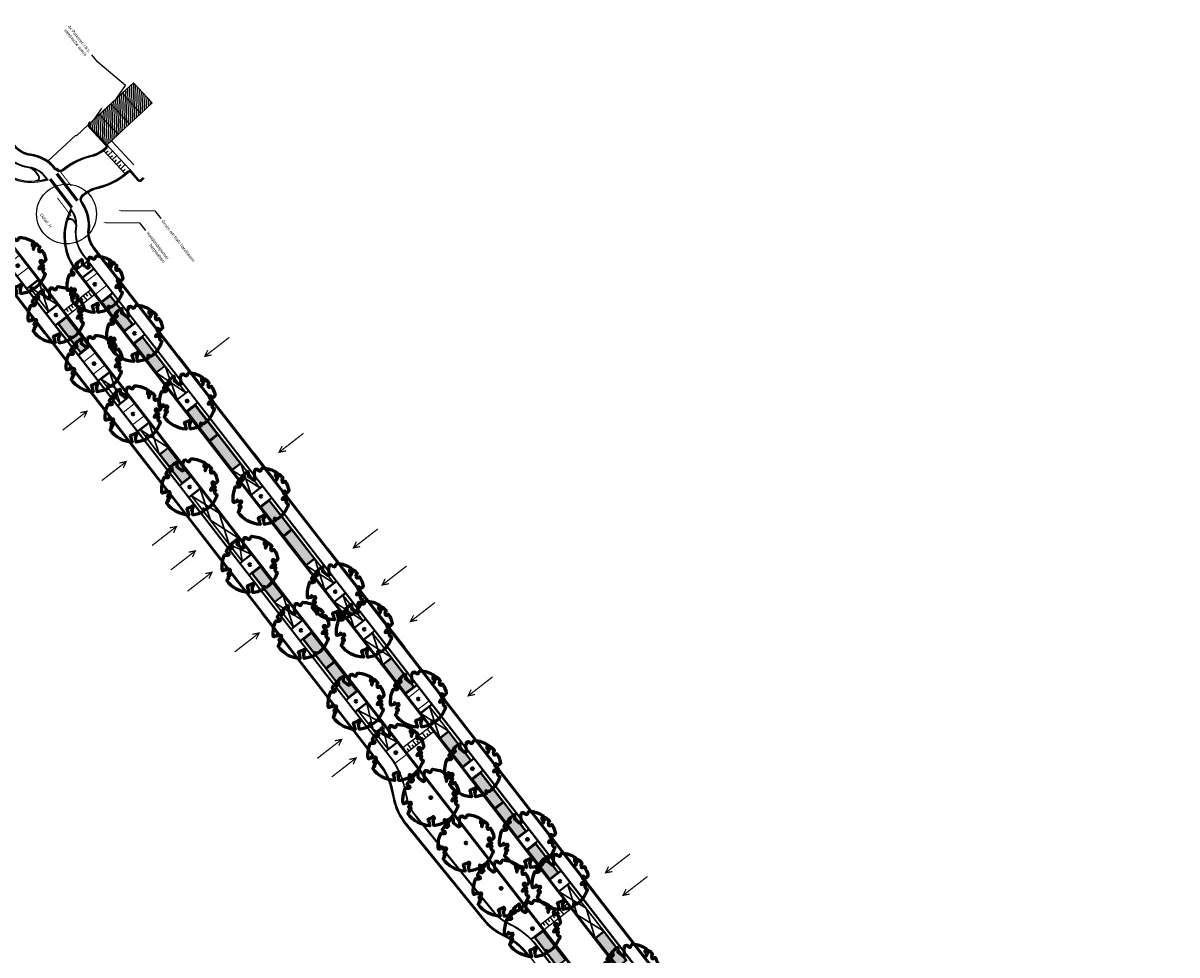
# Model space of a CAD drawing. Header units: metres. Extents: x 197051 to 198490, y 354564 to 355604.
# Tile 4 of 12: x 197485 to 197672, y 354939 to 355089. Entities that reach past the tile are written whole.
import ezdxf
from ezdxf import colors
from ezdxf.entities.mleader import LeaderData, LeaderLine
from ezdxf.math import Vec2, Vec3

# ---------------------------------------------------------------- set-up
doc = ezdxf.new("R2010")
doc.units = ezdxf.units.M
doc.linetypes.add('5050strp', pattern=[1, 0.5, -0.5])
for name, color, linetype, lineweight in [('mk-nw-5050 blok', 7, '5050strp', 35), ('N-WE-GR-BOOM-S', 86, 'Continuous', 40), ('N-WE-IE-PARKEERVAK_LANGSPARKEREN-G', 7, 'Continuous', 25), ('N-WE-VW-MARKERING_DWARS_DRIEHOEK_5050-G', 7, 'VW-HAAIETAND50-L-N', 35), ('nieuwe boomspiegels', 86, 'Continuous', 20), ('Ontwerp', 7, 'Continuous', 20), ('Parkeervak', 7, 'Continuous', 20), ('Parkeervak_arcering', 7, 'Continuous', 20), ('X-XX-AL-AANKLEDING-T25', 7, 'Continuous', 25)]:
    doc.layers.add(name, color=color, linetype=linetype, lineweight=lineweight)
for name, color, linetype in [('N-WE-AL-DETAIL-G', 7, 'Continuous'), ('N-WE-VH-DREMPEL-G', 7, 'Continuous'), ('N-XX-VH-KANTOPSLUITING_GELEIDEBAND_50_200_250-G', 210, 'Continuous'), ('N-XX-VH-KANTOPSLUITING_INRITVERLOOPBAND_50_200_250-G', 10, 'Continuous'), ('N-XX-VH-KANTOPSLUITING_OPSLUITBAND_100_200-G', 170, 'Continuous'), ('N-XX-VH-KANTOPSLUITING_VOORKANTBAND-G', 7, 'Continuous')]:
    doc.layers.add(name, color=color, linetype=linetype)
doc.layers.add('uitritten', color=34, linetype='Continuous', lineweight=30, plot=False)
doc.styles.add('NLCS-ISO-M500-T25', font='NLCS-ISO.ttf', dxfattribs={"height": 1})
doc.styles.add('NLCS_ISO', font='arial.ttf')
doc.linetypes.add('VW-HAAIETAND50-L-N', pattern='A,0,-0.5,[150,NLCS.SHX,S=1,R=0,X=-0.625,Y=0],-0.5', length=1)

# ---------------------------------------------------------------- blocks, each defined once
blk = doc.blocks.new('*U466')
at = {"layer": 'N-WE-GR-BOOM-S', "lineweight": 60}
blk.add_lwpolyline([(0.43, 4.71), (0.44, 4.72), (0.45, 4.73), (0.46, 4.74), (0.47, 4.75), (0.47, 4.75), (0.48, 4.76), (0.49, 4.77), (0.49, 4.78), (0.5, 4.79), (0.51, 4.8), (0.51, 4.82), (0.52, 4.84), (0.52, 4.86), (0.51, 4.88), (0.51, 4.92), (0.48, 5.03, -0.52938), (0.53, 5.1, -0.087139), (2.22, 4.62, -0.372341), (2.28, 4.47), (2.35, 4.12), (2.18, 3.95), (1.99, 3.99), (1.77, 3.82), (1.85, 3.6), (2.09, 3.53), (2.71, 3.67), (2.86, 3.59), (2.85, 3.45), (2.71, 3.36), (2.58, 2.94), (2.74, 2.67), (3.17, 3.35, -0.504641), (3.41, 3.14, 0.331948), (3.54, 2.92, 0.282008), (3.99, 3), (3.96, 2.99, -0.512156), (4.16, 2.98, -0.16076), (5.09, -0.06), (4.98, -0.17), (4.98, -0.29), (4.86, -0.31), (4.88, -0.44), (4.7, -0.38), (4.64, -0.52), (4.86, -0.67), (4.93, -0.72), (5.05, -0.6, -0.106371), (4.34, -2.61), (3.71, -2.2), (3.59, -2.28), (3.51, -1.94), (3.29, -1.67), (3.02, -1.68), (3.03, -1.99), (2.83, -2.68), (2.86, -2.81), (3.01, -2.83), (3.93, -3.18, -0.236298), (-0.23, -5.01, 0.159625), (-0.35, -4.77, 0.350802), (-0.31, -4.53, -0.504641), (-0.6, -4.39), (-0.53, -4.17), (-0.65, -3.96), (-0.8, -3.98), (-0.82, -4.14), (-0.94, -4.21), (-1.08, -4.11), (-1.2, -3.47), (-1.29, -3.38), (-1.52, -3.39), (-1.59, -3.66), (-1.68, -3.69), (-1.77, -3.92), (-2, -3.8, 0.733583), (-1.92, -3.97, -0.861625), (-1.87, -4.13, 0.279978), (-2.04, -4.39), (-2.04, -4.4, -0.827056), (-2.21, -4.58, -0.116774), (-4.15, -2.56), (-4.11, -2.55), (-4.08, -2.54), (-4.06, -2.53), (-4.04, -2.52), (-4.02, -2.51), (-4.01, -2.5), (-4, -2.49), (-3.77, -2.18), (-3.76, -2.17), (-3.76, -2.16), (-3.75, -2.15), (-3.75, -2.14), (-3.75, -2.13), (-3.74, -2.12), (-3.74, -2.11), (-3.74, -2.1), (-3.73, -2.09), (-3.72, -2.07), (-3.71, -2.06), (-3.71, -2.04), (-3.7, -2.02), (-3.69, -2.01), (-3.68, -1.99), (-3.68, -1.97), (-3.67, -1.96), (-3.67, -1.94), (-3.67, -1.93), (-3.67, -1.92), (-3.67, -1.9), (-3.67, -1.89), (-3.67, -1.88), (-3.68, -1.88), (-3.68, -1.87), (-3.69, -1.87), (-3.7, -1.87), (-3.71, -1.87), (-3.72, -1.87), (-3.73, -1.86), (-3.74, -1.86), (-3.75, -1.86), (-3.76, -1.86), (-3.78, -1.85), (-3.79, -1.84), (-3.8, -1.83), (-3.81, -1.83), (-3.83, -1.82), (-3.84, -1.81), (-3.85, -1.8), (-3.87, -1.78), (-3.88, -1.77), (-3.89, -1.76), (-3.91, -1.75), (-4.15, -2.03), (-4.16, -2.01), (-4.17, -2), (-4.18, -1.98), (-4.19, -1.97), (-4.2, -1.95), (-4.22, -1.94), (-4.24, -1.93), (-4.27, -1.92), (-4.32, -1.93), (-4.38, -1.94), (-4.46, -1.97, -0.040997), (-4.79, -1.03), (-4.62, -1.06), (-4.46, -1.16), (-4.38, -1.08), (-4.28, -0.93), (-4.38, -0.78), (-4.32, -0.57), (-4.52, -0.55), (-4.65, -0.42), (-4.89, -0.58, -0.05814), (-4.99, 0.83), (-4.85, 0.8), (-4.3, 0.36), (-4.06, 0.45), (-3.13, 0.69), (-3.05, 1), (-3.41, 1.14), (-3.46, 1.26), (-4.12, 1.58), (-4.14, 1.77), (-4.36, 1.96), (-4.45, 2.14), (-4.3, 2.38), (-3.96, 2.43), (-3.65, 2.63), (-3.65, 2.84), (-3.84, 3.07), (-3.79, 3.16), (-3.86, 3.31, -0.13428), (-1.66, 4.83, -0.541727), (-1.6, 4.78), (-1.61, 4.64), (-1.61, 4.56), (-1.6, 4.51), (-1.58, 4.46), (-1.56, 4.43), (-1.53, 4.41), (-1.51, 4.39), (-1.49, 4.38), (-1.47, 4.36), (-1.45, 4.34), (-1.43, 4.32), (-1.41, 4.31), (-1.4, 4.3), (-1.38, 4.28), (-1.36, 4.28), (-1.35, 4.27), (-1.33, 4.27), (-1.31, 4.28), (-1.29, 4.28), (-1.27, 4.29), (-1.25, 4.31), (-1.23, 4.32), (-1.21, 4.33), (-1.19, 4.34), (-1.17, 4.34), (-1.15, 4.35), (-1.13, 4.35), (-1.11, 4.35), (-1.09, 4.36), (-1.07, 4.36), (-1.05, 4.36), (-1.03, 4.37), (-1.01, 4.38), (-1, 4.39), (-0.99, 4.41), (-0.97, 4.42), (-0.96, 4.32), (-0.94, 4.3), (-0.83, 4.12), (-0.61, 4), (-0.93, 4.51), (-0.92, 4.52), (-0.92, 4.54), (-0.92, 4.55), (-0.92, 4.57), (-0.92, 4.58), (-0.93, 4.6), (-0.94, 4.61), (-0.95, 4.63), (-0.97, 4.65), (-0.99, 4.67), (-1.02, 4.69), (-1.05, 4.72), (-1.08, 4.75), (-1.12, 4.79), (-1.2, 4.9, -0.543104), (-1.17, 4.98, -0.046766), (-0.23, 5.12, -0.385168), (-0.18, 5.07), (-0.15, 4.88), (-0.14, 4.82), (-0.12, 4.78), (-0.1, 4.75), (-0.09, 4.74), (-0.07, 4.73), (-0.05, 4.73), (-0.03, 4.73), (-0.01, 4.72), (0.01, 4.72), (0.03, 4.72), (0.04, 4.71), (0.06, 4.7), (0.08, 4.7), (0.09, 4.69), (0.11, 4.68), (0.12, 4.67), (0.14, 4.67), (0.15, 4.66), (0.17, 4.65), (0.18, 4.65), (0.19, 4.64), (0.2, 4.63), (0.21, 4.62), (0.22, 4.61), (0.23, 4.6), (0.23, 4.59), (0.24, 4.58), (0.24, 4.58), (0.25, 4.57), (0.25, 4.56), (0.26, 4.56), (0.27, 4.56), (0.28, 4.56), (0.29, 4.56), (0.3, 4.57), (0.31, 4.57), (0.32, 4.58), (0.34, 4.59), (0.35, 4.6), (0.36, 4.62), (0.37, 4.63), (0.38, 4.64), (0.39, 4.66), (0.4, 4.67), (0.41, 4.69), (0.42, 4.7)], format="xyb", close=True, dxfattribs=at)
blk.add_circle((0, 0), 0.15, dxfattribs=at)
at = {"color": 7, "style": 'NLCS-ISO-M500-T25'}
for tag, p in [('NR', (-2.46, -0.4)), ('NAAM', (-2.46, -1.6))]:
    blk.add_attdef(tag, p, '', height=1, dxfattribs=at)
at = {"color": 7, "style": 'NLCS-ISO-M500-T25', "flags": 1}
for tag, p in [('WETNAAM', (-2.46, -2.8)), ('STAMDIA', (-2.46, -4)), ('STAMOMTR', (-2.46, -5.2)), ('OPMERKING', (-2.46, -6.4)), ('HANDH_KAPPEN', (-2.46, -7.6))]:
    blk.add_attdef(tag, p, '', height=1, dxfattribs=at)
blk = doc.blocks.new('*U479')
at = {"layer": 'Parkeervak_arcering'}
h = blk.add_hatch(color=253, dxfattribs=at)
h.dxf.hatch_style = 1
h.paths.add_polyline_path([(0, 6), (0, 0), (1.8, 0), (1.8, 6)])
h.paths.add_polyline_path([(1.67, 5.87), (1.67, 0.13), (0.13, 0.13), (0.13, 5.87)], flags=16)
at = {"layer": 'Parkeervak_arcering', "true_color": 0xb97150}
h = blk.add_hatch(color=13, dxfattribs=at)
h.dxf.hatch_style = 1
h.paths.add_polyline_path([(1.67, 5.87), (1.67, 0.13), (0.13, 0.13), (0.13, 5.87)])
at = {"layer": 'N-WE-IE-PARKEERVAK_LANGSPARKEREN-G'}
blk.add_lwpolyline([(1.8, 0), (0, 0), (0, 6), (1.8, 6)], close=True, dxfattribs=at)
at = {"layer": 'N-WE-IE-PARKEERVAK_LANGSPARKEREN-G', "lineweight": 9}
blk.add_lwpolyline([(1.67, 0.13), (0.13, 0.13), (0.13, 5.87), (1.67, 5.87)], close=True, dxfattribs=at)
blk = doc.blocks.new('*U480')
at = {"layer": 'N-WE-IE-PARKEERVAK_LANGSPARKEREN-G'}
h = blk.add_hatch(dxfattribs=at)
h.set_pattern_fill('ANSI31', color=252, scale=0.1)
h.set_pattern_definition([(45, (-32.28435, -5.658), (-0.2245064, 0.2245064), [])])
h.paths.add_polyline_path([(2.5, 0), (0, 0), (0, 4.45), (2.5, 4.45)])
blk.add_lwpolyline([(2.5, 0), (0, 0), (0, 4.45), (2.5, 4.45)], close=True, dxfattribs=at)
blk = doc.blocks.new('Plantvak')
at = {"layer": 'nieuwe boomspiegels'}
blk.add_lwpolyline([(0, -2.3), (0, 0), (2.5, 0), (2.5, -2.3)], close=True, dxfattribs=at)
blk = doc.blocks.new('Drempel')
at = {"layer": 'N-WE-VH-DREMPEL-G', "flags": 128}
for points in [[(0, 0), (0, -5.5)], [(-1, 0), (-1, -5.5)], [(-1, -0.5), (0, -0.5)], [(-1, -1), (-0.5, -1)], [(-1, -1.5), (0, -1.5)], [(-1, -2), (-0.5, -2)], [(-1, -2.5), (0, -2.5)], [(-1, -3), (-0.5, -3)], [(-1, -3.5), (0, -3.5)], [(-1, -4), (-0.5, -4)], [(-1, -4.5), (0, -4.5)], [(-1, -5), (-0.5, -5)]]:
    blk.add_lwpolyline(points, dxfattribs=at)
blk = doc.blocks.new('Inrit_icoon')
at = {"layer": 'uitritten', "const_width": 0.2}
for points in [[(0, 0), (0, 5)], [(0.5, 1), (0, 0), (-0.5, 1)]]:
    blk.add_lwpolyline(points, dxfattribs=at)

msp = doc.modelspace()

# ---------------------------------------------------------------- linework, layer by layer
at = {"flags": 128}
msp.add_lwpolyline([(197496.256, 355073.234, 0.4142554), (197496.232, 355072.528), (197498.83, 355069.748, -0.4133018), (197498.804, 355069.039)], format="xyb", dxfattribs=at)
for points in [[(197496.256, 355073.234), (197496.12, 355073.381)], [(197502.569, 355065.711), (197502.903, 355065.328)]]:
    msp.add_lwpolyline(points, dxfattribs=at)
at = {"layer": 'mk-nw-5050 blok', "const_width": 0.5, "flags": 128}
for points in [[(197490.807, 355065.008), (197494.143, 355060.626)], [(197489.721, 355064.153), (197493.242, 355059.521)]]:
    msp.add_lwpolyline(points, dxfattribs=at)
at = {"layer": 'N-WE-AL-DETAIL-G'}
msp.add_circle((197492.381, 355058.477), 4.839, dxfattribs=at)
at = {"layer": 'N-WE-VH-DREMPEL-G', "flags": 128}
for points in [[(197498.83, 355069.748), (197502.569, 355065.711)], [(197499.664, 355070.32), (197503.243, 355066.456)], [(197498.438, 355068.7), (197501.828, 355065.041)], [(197498.762, 355068.351), (197499.129, 355068.691)], [(197499.102, 355067.984), (197499.835, 355068.664)], [(197499.441, 355067.618), (197499.808, 355067.957)], [(197499.781, 355067.251), (197500.515, 355067.93)], [(197500.121, 355066.884), (197500.488, 355067.224)], [(197500.461, 355066.517), (197501.194, 355067.197)], [(197500.8, 355066.15), (197501.167, 355066.49)], [(197501.14, 355065.784), (197501.874, 355066.463)], [(197501.48, 355065.417), (197501.847, 355065.757)]]:
    msp.add_lwpolyline(points, dxfattribs=at)
at = {"layer": 'N-WE-VW-MARKERING_DWARS_DRIEHOEK_5050-G', "const_width": 0.15, "flags": 128}
msp.add_lwpolyline([(197493.145, 355063.033, 0.0042086), (197490.883, 355065.947, -0.0766027)], format="xyb", dxfattribs=at)
msp.add_lwpolyline([(197490.89, 355061.108), (197493.124, 355058.163)], dxfattribs=at)
at = {"layer": 'N-XX-VH-KANTOPSLUITING_GELEIDEBAND_50_200_250-G', "flags": 128}
for points in [[(197496.12, 355073.381, 0.4142554), (197496.086, 355072.391), (197498.684, 355069.611, -0.4119139), (197498.668, 355069.186)], [(197480.805, 355066.453, 0.2705512), (197488.267, 355063.965)], [(197502.335, 355065.219, -0.4142136), (197502.758, 355065.19), (197503.841, 355063.951, 0.4250442), (197504.561, 355063.915), (197504.924, 355064.257)], [(197492.775, 355058.091, 0.243241), (197493.563, 355050.046)], [(197484.073, 355052.596), (197620.465, 354876.879, -0.3103178), (197620.98, 354868.062, -0.3103178)]]:
    msp.add_lwpolyline(points, format="xyb", dxfattribs=at)
for points in [[(197495.376, 355047.658), (197598.724, 354914.511)], [(197510.489, 355035.527), (197500.602, 355048.264)], [(197488.83, 355039.13), (197495.84, 355030.099)], [(197522.709, 355019.783), (197513.818, 355031.237)], [(197505.253, 355017.972), (197510.465, 355011.257)], [(197534.666, 355004.378), (197525.775, 355015.833)], [(197518.677, 355000.678), (197523.889, 354993.963)], [(197526.954, 354990.014), (197537.378, 354976.585)], [(197553.236, 354980.454), (197547.073, 354988.394)], [(197590.766, 354932.103), (197581.431, 354944.13)]]:
    msp.add_lwpolyline(points, dxfattribs=at)
at = {"layer": 'N-XX-VH-KANTOPSLUITING_INRITVERLOOPBAND_50_200_250-G'}
for p, q in [((197488.267, 355063.965), (197489.164, 355064.153)), ((197488.287, 355063.867), (197489.185, 355064.055)), ((197492.682, 355058.128), (197493.066, 355059.088)), ((197492.775, 355058.091), (197493.159, 355059.051))]:
    msp.add_line(p, q, dxfattribs=at)
at = {"layer": 'N-XX-VH-KANTOPSLUITING_INRITVERLOOPBAND_50_200_250-G', "flags": 128}
for points in [[(197498.735, 355069.112, -0.1238707), (197496.421, 355067.852), (197496.01, 355067.745, 0.1013338), (197492.188, 355065.879), (197491.834, 355065.607, -0.4109517), (197490.578, 355065.763, 0.1963429), (197486.565, 355068.037, -0.1982456), (197483.981, 355069.514), (197481.138, 355073.177)], [(197498.669, 355069.187, -0.123965), (197496.396, 355067.948), (197495.985, 355067.842, 0.1013338), (197492.127, 355065.959), (197491.773, 355065.686, -0.4109517), (197490.656, 355065.824, 0.1963429), (197486.577, 355068.136, -0.1982456), (197484.06, 355069.575), (197481.217, 355073.238)], [(197500.523, 355048.203), (197496.767, 355053.042, -0.1991761), (197495.979, 355055.925, 0.1906809), (197494.866, 355060.274, -0.4052422), (197495.044, 355061.515), (197495.361, 355061.759, -0.1013296), (197497.308, 355062.71), (197497.719, 355062.816, 0.1120827), (197501.892, 355064.965), (197502.266, 355065.292)], [(197500.602, 355048.264), (197496.846, 355053.103, -0.1991761), (197496.078, 355055.912, 0.1906809), (197494.947, 355060.333, -0.4052422), (197495.105, 355061.435), (197495.422, 355061.68, -0.1013253), (197497.333, 355062.613), (197497.744, 355062.719, 0.1121323), (197501.958, 355064.89), (197502.335, 355065.219)], [(197493.479, 355049.991, 0.02131), (197493.918, 355049.373), (197495.297, 355047.597)], [(197493.563, 355050.046, 0.02131), (197493.997, 355049.434), (197495.376, 355047.658)], [(197537.378, 354976.585), (197543.06, 354969.264, -0.0006618), (197543.076, 354969.244, -0.1126705), (197544.906, 354965.286), (197545.185, 354963.967, 0.1191037), (197547.251, 354959.644), (197559.604, 354944.46, 0.1115305), (197563.139, 354941.684, -0.1173343), (197566.675, 354938.841), (197566.857, 354938.607)], [(197537.457, 354976.646), (197543.139, 354969.326, -0.0006618), (197543.155, 354969.305, -0.1126705), (197545.003, 354965.307), (197545.283, 354963.988, 0.1191037), (197547.329, 354959.707), (197559.682, 354944.523, 0.1115305), (197563.182, 354941.774, -0.1173343), (197566.754, 354938.903), (197566.936, 354938.669)]]:
    msp.add_lwpolyline(points, format="xyb", dxfattribs=at)
for points in [[(197488.83, 355039.13), (197481.194, 355048.968), (197476.472, 355055.051), (197469.445, 355064.104)], [(197488.909, 355039.191), (197481.273, 355049.029), (197476.551, 355055.112), (197469.524, 355064.165)], [(197510.41, 355035.465), (197513.739, 355031.176)], [(197510.489, 355035.527), (197513.818, 355031.237)], [(197495.84, 355030.099), (197505.253, 355017.972)], [(197495.919, 355030.16), (197505.332, 355018.033)], [(197522.63, 355019.721), (197525.696, 355015.772)], [(197522.709, 355019.783), (197525.775, 355015.833)], [(197510.465, 355011.257), (197518.677, 355000.678)], [(197510.544, 355011.318), (197518.756, 355000.739)], [(197534.587, 355004.317), (197546.994, 354988.333)], [(197534.666, 355004.378), (197547.073, 354988.394)], [(197526.954, 354990.014), (197523.889, 354993.963)], [(197527.033, 354990.075), (197523.968, 354994.024)], [(197581.352, 354944.068), (197553.157, 354980.393)], [(197581.431, 354944.13), (197553.236, 354980.454)]]:
    msp.add_lwpolyline(points, dxfattribs=at)
at = {"layer": 'N-XX-VH-KANTOPSLUITING_OPSLUITBAND_100_200-G', "flags": 128}
for points in [[(197489.406, 355063.999), (197489.053, 355064.465, 0.2011355), (197486.31, 355066.054, -0.1982456), (197482.401, 355068.288), (197419.626, 355149.163, -0.1338105), (197417.628, 355153.97, 0.1338158), (197415.589, 355158.874), (197408.89, 355167.43, 0.1326535), (197404.688, 355170.604, -0.1326588), (197400.569, 355173.716), (197360.869, 355224.863)], [(197486.957, 355065.812, -0.0615244), (197487.148, 355065.621), (197487.86, 355064.702, -0.4005212), (197487.776, 355063.878, -0.4005212)], [(197492.602, 355057.618, -0.4199815), (197493.454, 355057.521), (197493.784, 355057.098, -0.0622057), (197493.924, 355056.863)], [(197630.308, 354873.822), (197630.544, 354874.005, 0.4142309), (197630.916, 354876.952), (197495.187, 355051.816, -0.1991761), (197493.995, 355056.177, 0.1962884), (197493.194, 355059.172), (197493.061, 355059.347)], [(197483.46, 355053.386), (197483.224, 355053.202, 0.4141997), (197482.853, 355050.256), (197544.719, 354970.552, -0.1133408), (197546.96, 354965.722), (197547.239, 354964.403, 0.1191037), (197548.88, 354960.97), (197561.234, 354945.785, 0.1115305), (197564.041, 354943.581, -0.1173343), (197568.334, 354940.129), (197617.053, 354877.361, -0.1395917), (197619.078, 354872.331, 0.1395794), (197620.734, 354868.216), (197621.054, 354867.803)]]:
    msp.add_lwpolyline(points, format="xyb", dxfattribs=at)
for points in [[(197493.935, 355049.515), (197495.752, 355050.925)], [(197494.977, 355048.171), (197496.794, 355049.582)], [(197487.761, 355047.846), (197485.946, 355046.434)], [(197499.797, 355045.712), (197497.981, 355044.299)], [(197490.951, 355043.737), (197489.133, 355042.327)], [(197492.36, 355041.919), (197490.545, 355040.507)], [(197503.601, 355040.812), (197501.783, 355039.403)], [(197505.01, 355038.995), (197503.195, 355037.582)], [(197496.163, 355037.022), (197494.345, 355035.613)], [(197499.332, 355032.937), (197497.516, 355031.525)], [(197512.143, 355029.808), (197510.325, 355028.398)], [(197502.522, 355028.829), (197500.705, 355027.42)], [(197513.552, 355027.99), (197511.737, 355026.578)], [(197505.68, 355024.758), (197503.865, 355023.346)], [(197512.549, 355015.911), (197510.731, 355014.502)], [(197513.958, 355014.094), (197512.143, 355012.681)], [(197522.294, 355003.357), (197520.476, 355001.947)], [(197523.703, 355001.539), (197521.888, 355000.127)], [(197536.056, 354999), (197534.238, 354997.59)], [(197537.465, 354997.182), (197535.65, 354995.769)], [(197530.571, 354992.693), (197528.753, 354991.284)], [(197540.798, 354992.89), (197538.98, 354991.481)], [(197531.98, 354990.876), (197530.165, 354989.463)], [(197542.207, 354991.072), (197540.392, 354989.66)], [(197539.462, 354981.239), (197537.644, 354979.83)], [(197549.076, 354982.226), (197547.258, 354980.817)], [(197540.871, 354979.421), (197539.056, 354978.009)], [(197551.436, 354979.183), (197549.621, 354977.77)], [(197545.896, 354972.949), (197544.078, 354971.54)], [(197558.304, 354970.336), (197556.487, 354968.926)], [(197559.714, 354968.518), (197557.898, 354967.105)], [(197567.193, 354958.884), (197565.375, 354957.475)], [(197568.602, 354957.067), (197566.787, 354955.654)], [(197572.405, 354952.17), (197570.587, 354950.76)], [(197573.814, 354950.352), (197571.999, 354948.94)], [(197569.414, 354942.655), (197567.598, 354941.242)]]:
    msp.add_lwpolyline(points, dxfattribs=at)
at = {"layer": 'N-XX-VH-KANTOPSLUITING_OPSLUITBAND_100_200-G', "elevation": 27.256, "flags": 128}
for points in [[(197524.104, 355014.408), (197522.287, 355012.999)], [(197525.513, 355012.59), (197523.698, 355011.178)]]:
    msp.add_lwpolyline(points, dxfattribs=at)
at = {"layer": 'N-XX-VH-KANTOPSLUITING_VOORKANTBAND-G', "flags": 128}
for points in [[(197498.811, 355069.046, -0.1243611), (197496.446, 355067.755), (197496.035, 355067.649, 0.1013338), (197492.249, 355065.8), (197491.895, 355065.527, -0.4109517), (197490.499, 355065.701, 0.1963429), (197486.552, 355067.938, -0.1982456), (197483.902, 355069.453), (197421.127, 355150.328, -0.1338105), (197419.512, 355154.212, 0.1339038), (197417.087, 355160.042), (197410.388, 355168.598, 0.1325655), (197405.398, 355172.366, -0.1326588), (197402.069, 355174.881), (197362.132, 355226.334, -0.3212355), (197362.087, 355227.498, -0.0677596), (197363.508, 355229.123), (197370.794, 355234.78)], [(197360.869, 355224.863), (197360.784, 355223.648, 0.2018347), (197362.787, 355217.775, -0.0169398), (197367.235, 355212.42), (197480.348, 355066.694, 0.2868262), (197488.308, 355063.769), (197489.406, 355063.999)], [(197489.298, 355063.976), (197488.973, 355064.404, 0.2011355), (197486.297, 355065.954, -0.1982456), (197482.322, 355068.226), (197419.547, 355149.102, -0.1338105), (197417.529, 355153.957, 0.1338105), (197415.51, 355158.813), (197408.811, 355167.368, 0.1326588), (197404.65, 355170.511, -0.1326588), (197400.49, 355173.655), (197360.858, 355224.713)], [(197486.441, 355065.933, -0.1890612), (197487.069, 355065.559), (197487.781, 355064.641, -0.5899035), (197487.435, 355063.837)], [(197671.962, 354839.489), (197664.049, 354844.489), (197659.766, 354847.621, -0.0699339), (197644.793, 354862.172), (197496.688, 355052.981, -0.1991761), (197495.879, 355055.938, 0.1906809), (197494.785, 355060.216, -0.4052422), (197494.983, 355061.594), (197495.3, 355061.839, -0.1013338), (197497.283, 355062.807), (197497.694, 355062.913, 0.1120864), (197501.828, 355065.041), (197502.192, 355065.37)], [(197502.192, 355065.37), (197502.192, 355065.37, -0.4191645), (197502.903, 355065.328), (197503.992, 355064.082, 0.4250442), (197504.424, 355064.061), (197504.787, 355064.403)], [(197493.061, 355059.347), (197492.59, 355058.165, 0.2659295), (197493.839, 355049.312), (197630.149, 354873.699)], [(197630.246, 354873.9), (197630.483, 354874.084, 0.4142309), (197630.837, 354876.89), (197495.108, 355051.755, -0.1991761), (197493.895, 355056.19, 0.1962884), (197493.114, 355059.111), (197493.018, 355059.238)], [(197492.5, 355057.292, -0.6116695), (197493.375, 355057.46), (197493.705, 355057.036, -0.1738466), (197493.916, 355056.395)], [(197476.63, 355055.173), (197481.352, 355049.091), (197543.218, 354969.387, -0.1133408), (197545.101, 354965.328), (197545.381, 354964.009, 0.1191037), (197547.406, 354959.771), (197559.76, 354944.586, 0.1115305), (197563.225, 354941.865, -0.1173343), (197566.833, 354938.964), (197615.552, 354876.196, -0.1395917), (197617.188, 354872.131, 0.1395794), (197619.233, 354867.051), (197619.817, 354866.299)], [(197483.522, 355053.307), (197483.285, 355053.123, 0.4141997), (197482.932, 355050.317), (197544.798, 354970.613, -0.1133408), (197547.058, 354965.742), (197547.337, 354964.423, 0.1191037), (197548.958, 354961.033), (197561.311, 354945.848, 0.1115305), (197564.084, 354943.671, -0.1173343), (197568.413, 354940.19), (197617.132, 354877.422, -0.1395917), (197619.177, 354872.341, 0.1395794), (197620.813, 354868.277), (197621.111, 354867.893)], [(197483.619, 355053.509), (197620.623, 354877.001, -0.3166086), (197621.054, 354867.803, -0.3129509)]]:
    msp.add_lwpolyline(points, format="xyb", dxfattribs=at)
for points in [[(197493.996, 355049.435), (197495.813, 355050.846)], [(197494.916, 355048.25), (197496.733, 355049.661)], [(197487.822, 355047.767), (197486.007, 355046.355)], [(197499.858, 355045.633), (197498.043, 355044.22)], [(197490.89, 355043.816), (197489.072, 355042.406)], [(197492.421, 355041.84), (197490.606, 355040.428)], [(197503.54, 355040.891), (197501.722, 355039.482)], [(197505.072, 355038.916), (197503.256, 355037.503)], [(197496.101, 355037.101), (197494.284, 355035.692)], [(197499.393, 355032.858), (197497.578, 355031.446)], [(197512.081, 355029.887), (197510.264, 355028.477)], [(197502.461, 355028.909), (197500.643, 355027.499)], [(197513.613, 355027.911), (197511.798, 355026.499)], [(197505.741, 355024.679), (197503.926, 355023.267)], [(197512.488, 355015.99), (197510.67, 355014.581)], [(197514.02, 355014.015), (197512.204, 355012.602)], [(197522.232, 355003.436), (197520.415, 355002.027)], [(197523.764, 355001.46), (197521.949, 355000.048)], [(197535.995, 354999.079), (197534.177, 354997.669)], [(197537.526, 354997.103), (197535.711, 354995.691)], [(197530.509, 354992.772), (197528.692, 354991.363)], [(197540.737, 354992.969), (197538.919, 354991.56)], [(197532.041, 354990.797), (197530.226, 354989.384)], [(197542.269, 354990.994), (197540.453, 354989.581)], [(197539.4, 354981.318), (197537.583, 354979.909)], [(197549.014, 354982.305), (197547.197, 354980.896)], [(197540.932, 354979.342), (197539.117, 354977.93)], [(197551.498, 354979.104), (197549.682, 354977.691)], [(197545.835, 354973.028), (197544.017, 354971.619)], [(197558.243, 354970.415), (197556.426, 354969.005)], [(197559.775, 354968.439), (197557.96, 354967.027)], [(197567.132, 354958.963), (197565.314, 354957.554)], [(197568.664, 354956.988), (197566.848, 354955.575)], [(197572.344, 354952.249), (197570.526, 354950.839)], [(197573.876, 354950.273), (197572.06, 354948.861)], [(197569.475, 354942.576), (197567.66, 354941.163)]]:
    msp.add_lwpolyline(points, dxfattribs=at)
at = {"layer": 'N-XX-VH-KANTOPSLUITING_VOORKANTBAND-G', "elevation": 27.256, "flags": 128}
for points in [[(197524.043, 355014.487), (197522.225, 355013.078)], [(197525.575, 355012.511), (197523.76, 355011.099)]]:
    msp.add_lwpolyline(points, dxfattribs=at)
at = {"layer": 'Ontwerp', "flags": 128}
msp.add_lwpolyline([(197495.898, 355072.9), (197494.017, 355071.143), (197493.88, 355071.246), (197489.384, 355067.037)], dxfattribs=at)
at = {"layer": 'Ontwerp', "color": 2}
msp.add_lwpolyline([(197498.913, 355069.659), (197498.913, 355069.659)], dxfattribs=at)
at = {"layer": 'Ontwerp'}
msp.add_lwpolyline([(197544.409, 354971.923), (197545.834, 354973.029)], dxfattribs=at)
at = {"layer": 'uitritten', "flags": 128}
for points in [[(197487.823, 355047.766), (197486.401, 355046.663)], [(197486.401, 355046.663), (197489.467, 355042.713)], [(197510.264, 355028.478), (197508.356, 355033.871)], [(197511.686, 355029.581), (197508.356, 355033.871)], [(197499.395, 355032.858), (197497.973, 355031.755)], [(197497.973, 355031.755), (197501.038, 355027.805)], [(197506.934, 355032.767), (197511.686, 355029.581)], [(197502.46, 355028.909), (197501.038, 355027.805)], [(197505.742, 355024.681), (197504.32, 355023.577)], [(197504.32, 355023.577), (197507.386, 355019.627)], [(197514.02, 355014.016), (197512.598, 355012.913)], [(197512.598, 355012.913), (197520.81, 355002.333)], [(197518.71, 355005.038), (197517.086, 355010.066)], [(197531.111, 355001.619), (197532.533, 355002.723)], [(197534.177, 354997.669), (197532.533, 355002.723)], [(197535.599, 354998.773), (197532.533, 355002.723)], [(197531.111, 355001.619), (197535.599, 354998.773)], [(197534.177, 354997.669), (197535.599, 354998.773)], [(197538.922, 354991.562), (197537.132, 354996.798)], [(197540.344, 354992.666), (197537.132, 354996.798)], [(197526.022, 354995.618), (197529.087, 354991.669)], [(197535.713, 354995.697), (197540.344, 354992.666)], [(197530.509, 354992.773), (197529.087, 354991.669)], [(197538.922, 354991.562), (197540.344, 354992.666)], [(197540.452, 354989.585), (197541.874, 354990.689)], [(197543.518, 354985.635), (197541.874, 354990.689)], [(197544.94, 354986.739), (197541.874, 354990.689)], [(197540.452, 354989.585), (197544.94, 354986.739)], [(197543.518, 354985.635), (197544.94, 354986.739)], [(197540.932, 354979.344), (197539.51, 354978.24)], [(197539.51, 354978.24), (197544.412, 354971.925)], [(197549.681, 354977.695), (197551.103, 354978.799)], [(197549.681, 354977.695), (197554.169, 354974.849)], [(197552.747, 354973.745), (197551.103, 354978.799)], [(197554.169, 354974.849), (197551.103, 354978.799)], [(197552.747, 354973.745), (197554.169, 354974.849)], [(197545.833, 354973.029), (197544.411, 354971.925)], [(197574.95, 354945.137), (197573.48, 354949.967)], [(197579.297, 354942.473), (197573.48, 354949.967)], [(197572.058, 354948.864), (197576.404, 354946.2)], [(197577.875, 354941.37), (197576.404, 354946.2)], [(197574.95, 354945.137), (197579.297, 354942.473)], [(197577.874, 354941.373), (197579.295, 354942.477)]]:
    msp.add_lwpolyline(points, dxfattribs=at)
at = {"layer": 'uitritten'}
for points in [[(197486.401, 355046.663), (197490.889, 355043.817)], [(197487.823, 355047.766), (197489.467, 355042.713)], [(197497.973, 355031.755), (197502.46, 355028.909)], [(197499.395, 355032.858), (197501.038, 355027.805)], [(197505.742, 355024.681), (197507.386, 355019.627)], [(197504.32, 355023.577), (197508.808, 355020.731)], [(197512.598, 355012.913), (197517.086, 355010.066)], [(197514.02, 355014.016), (197515.664, 355008.963)], [(197515.664, 355008.963), (197520.203, 355006.05)], [(197520.81, 355002.333), (197520.203, 355006.05)], [(197518.71, 355005.038), (197522.232, 355003.437)], [(197527.443, 354996.722), (197529.087, 354991.669)], [(197526.022, 354995.618), (197530.509, 354992.773)], [(197540.932, 354979.344), (197541.955, 354975.091)], [(197539.51, 354978.24), (197543.386, 354976.183)], [(197541.345, 354975.875), (197541.364, 354975.863)], [(197543.386, 354976.183), (197544.412, 354971.925)], [(197541.955, 354975.091), (197545.833, 354973.029)], [(197542.562, 354974.309), (197542.567, 354974.292)]]:
    msp.add_lwpolyline(points, dxfattribs=at)
at = {"layer": 'uitritten', "elevation": 27.256, "flags": 128}
for points in [[(197519.154, 355017.023), (197520.576, 355018.127)], [(197519.154, 355017.023), (197523.642, 355014.177)], [(197522.22, 355013.074), (197520.576, 355018.127)], [(197523.642, 355014.177), (197520.576, 355018.127)], [(197522.225, 355013.078), (197523.647, 355014.181)]]:
    msp.add_lwpolyline(points, dxfattribs=at)

# ---------------------------------------------------------------- block references
for name, p, rotation in [('Plantvak', (197484.704, 355051.785), 307.8184572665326), ('Plantvak', (197497.329, 355048.893), 307.8184572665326), ('Plantvak', (197490.889, 355043.817), 307.8184572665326), ('Plantvak', (197503.539, 355040.892), 307.8184572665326), ('Inrit_icoon', (197514.739, 355035.45), 307.8058348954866), ('Plantvak', (197496.983, 355035.966), 307.8184572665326), ('Plantvak', (197512.08, 355029.888), 307.8184572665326), ('Plantvak', (197503.336, 355027.78), 307.8184572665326), ('Inrit_icoon', (197526.765, 355019.951), 307.8058348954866), ('Plantvak', (197512.487, 355015.991), 307.8184572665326), ('Plantvak', (197524.037, 355014.484), 307.8184572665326), ('Inrit_icoon', (197538.774, 355004.472), 307.8058348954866), ('Plantvak', (197522.232, 355003.437), 307.8184572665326), ('Inrit_icoon', (197543.429, 354998.471), 307.8058348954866), ('Plantvak', (197535.994, 354999.08), 307.8184572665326), ('Inrit_icoon', (197548.01, 354992.568), 307.8058348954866), ('Plantvak', (197530.509, 354992.773), 307.8184572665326), ('Plantvak', (197540.736, 354992.97), 307.8184572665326), ('Inrit_icoon', (197557.339, 354980.543), 307.8058348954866), ('Plantvak', (197539.399, 354981.319), 307.8184572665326), ('Plantvak', (197549.488, 354981.694), 307.8184572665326), ('Plantvak', (197545.833, 354973.029), 307.8184572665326), ('Plantvak', (197558.243, 354970.416), 307.8184572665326), ('Plantvak', (197567.131, 354958.964), 307.8184572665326), ('Inrit_icoon', (197579.552, 354951.912), 307.8058348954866), ('Plantvak', (197572.343, 354952.25), 307.8184572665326), ('Inrit_icoon', (197582.381, 354948.265), 307.8058348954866)]:
    msp.add_blockref(name, p, dxfattribs=dict(rotation=rotation))
at = {"xscale": -1, "rotation": 127.8058348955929}
for p in [(197495.704, 355026.578), (197502.031, 355018.423), (197510.172, 355007.93), (197513.225, 355003.995), (197515.908, 355000.536), (197523.529, 354990.713), (197536.885, 354973.499), (197539.221, 354970.488)]:
    msp.add_blockref('Inrit_icoon', p, dxfattribs=at)
at = {"layer": 'N-WE-GR-BOOM-S', "xscale": 0.9, "yscale": 0.9, "zscale": 0.9, "rotation": 307.28604508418}
for p in [(197484.504, 355050.135), (197496.971, 355047.12), (197490.689, 355042.165), (197503.377, 355039.175), (197496.84, 355034.274), (197511.88, 355028.237, 27.256), (197503.136, 355026.132), (197512.284, 355014.337), (197523.83, 355012.831, 27.256), (197522.031, 355001.786), (197535.846, 354997.384), (197530.311, 354991.124), (197540.534, 354991.321), (197539.201, 354979.669), (197549.285, 354980.041), (197545.634, 354971.375), (197558.036, 354968.763), (197551.286, 354964.093), (197556.991, 354956.742), (197566.925, 354957.312), (197572.201, 354950.535), (197562.666, 354949.431), (197567.736, 354942.9), (197583.615, 354935.818)]:
    msp.add_blockref('*U466', p, dxfattribs=at)
at = {"layer": 'N-WE-VH-DREMPEL-G', "rotation": 307.7909312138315}
for p in [(197496.889, 355045.382), (197573.974, 354946.072)]:
    msp.add_blockref('Drempel', p, dxfattribs=at)
at = {"layer": 'N-WE-VH-DREMPEL-G', "xscale": -1, "rotation": 307.7909312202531}
msp.add_blockref('Drempel', (197551.142, 354975.486), dxfattribs=at)
at = {"layer": 'Parkeervak'}
for p, rotation in [((197499.465, 355045.325), 217.8184572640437), ((197492.422, 355041.842), 217.8184572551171), ((197504.677, 355038.611), 217.8184584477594), ((197513.218, 355027.607), 217.8184572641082), ((197516.897, 355022.867), 217.8184572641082), ((197508.808, 355020.731), 217.8162012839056), ((197525.175, 355012.202), 217.8184572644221), ((197528.854, 355007.463), 217.8184572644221), ((197523.765, 355001.462), 217.8184572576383), ((197532.041, 354990.798), 217.8199727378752), ((197535.721, 354986.058), 217.8199727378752), ((197544.94, 354986.739), 217.8204851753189), ((197554.169, 354974.849), 217.8162012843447), ((197559.381, 354968.139), 217.8162012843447), ((197563.057, 354963.397), 217.8162012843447), ((197568.269, 354956.683), 217.8162012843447), ((197569.471, 354942.577), 217.8162012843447), ((197579.295, 354942.477), 217.8162012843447)]:
    msp.add_blockref('*U479', p, dxfattribs=dict(at, rotation=rotation))
at = {"layer": 'Parkeervak_arcering', "rotation": 223.0550258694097}
for p in [(197503.198, 355079.72), (197501.371, 355078.013), (197497.718, 355074.6), (197499.544, 355076.307)]:
    msp.add_blockref('*U480', p, dxfattribs=at)

# ---------------------------------------------------------------- texts
at = {"layer": 'N-WE-AL-DETAIL-G', "insert": (197488.436, 355058.626), "char_height": 0.5, "width": 2.79765, "attachment_point": 1, "rotation": 307.80583, "style": 'NLCS_ISO'}
msp.add_mtext('Detail: H', dxfattribs=at)

# ---------------------------------------------------------------- leaders
at = {"layer": 'X-XX-AL-AANKLEDING-T25'}
ml = msp.add_multileader_mtext('Standard', dxfattribs=at)
ml.set_content("4x Parkeren t.b.v.\\Pelektrische auto's", color=256, style='NLCS_ISO')
ml.set_leader_properties()
ml.build(insert=Vec2(0, 0))
ml.multileader.update_dxf_attribs({"dogleg_length": 1.562, "arrow_head_size": 0.5})
ctx = ml.context
ctx.base_point, ctx.char_height, ctx.arrow_head_size, ctx.landing_gap_size, ctx.plane_origin, ctx.plane_x_axis, ctx.plane_y_axis = Vec3(197492.472, 355089.245), 0.5, 0.5, 0.5, Vec3(197484.926, 355103.914), Vec3(0.6255318, -0.7801987), Vec3(0.7801987, 0.6255318)
ctx.text_align_type = 2
notes = []
notes.append((ctx, [(1, (1, 1, 0), (197497.456, 355083.029), (-0.6255318, 0.7801987), 1.562, [(3, [(197498.271, 355075.876), (197496.804, 355073.746), (197500.456, 355077.153), (197501.903, 355079.266)], 0, [])])]))
ctx.mtext.insert, ctx.mtext.text_direction, ctx.mtext.rotation, ctx.mtext.alignment, ctx.mtext.flow_direction = Vec3(197496.364, 355084.797), Vec3(0.6255318, -0.7801987), 5.3882019, 3, 5
ml = msp.add_multileader_mtext('Standard', dxfattribs=at)
ml.set_content('Groen om trafo handhaven', color=256, style='NLCS_ISO')
ml.set_leader_properties()
ml.build(insert=Vec2(0, 0))
ml.multileader.update_dxf_attribs({"dogleg_length": 1.562, "arrow_head_size": 0.5})
ctx = ml.context
ctx.base_point, ctx.char_height, ctx.arrow_head_size, ctx.landing_gap_size, ctx.plane_origin, ctx.plane_x_axis, ctx.plane_y_axis = Vec3(197507.62, 355057.761), 0.5, 0.5, 0.5, Vec3(197495.619, 355087.308), Vec3(0.6129875, -0.7900926), Vec3(0.7900926, 0.6129875)
ctx.text_align_type = 2
notes.append((ctx, [(0, (1, 1, 0), (197506.663, 355058.996), (0.6129875, -0.7900926), 1.562, [(1, [(197500.71, 355059.023)], 0, [])])]))
ctx.mtext.insert, ctx.mtext.text_direction, ctx.mtext.rotation, ctx.mtext.alignment, ctx.mtext.flow_direction = Vec3(197513.193, 355050.993), Vec3(0.6129875, -0.7900926), 5.3722253, 3, 5
ml = msp.add_multileader_mtext('Standard', dxfattribs=at)
ml.set_content('Hondendispenser\\Pherplaatsen', color=256, style='NLCS_ISO')
ml.set_leader_properties()
ml.build(insert=Vec2(0, 0))
ml.multileader.update_dxf_attribs({"dogleg_length": 1.562, "arrow_head_size": 0.5})
ctx = ml.context
ctx.base_point, ctx.char_height, ctx.arrow_head_size, ctx.landing_gap_size, ctx.plane_origin, ctx.plane_x_axis, ctx.plane_y_axis = Vec3(197505.129, 355055.828), 0.5, 0.5, 0.5, Vec3(197493.128, 355085.375), Vec3(0.6129875, -0.7900926), Vec3(0.7900926, 0.6129875)
ctx.text_align_type = 2
notes.append((ctx, [(0, (1, 1, 0), (197504.171, 355057.062), (0.6129875, -0.7900926), 1.562, [(1, [(197498.218, 355057.09)], 0, [])])]))
ctx.mtext.insert, ctx.mtext.text_direction, ctx.mtext.rotation, ctx.mtext.alignment, ctx.mtext.flow_direction = Vec3(197509.015, 355051.339), Vec3(0.6129875, -0.7900926), 5.3722253, 3, 5
for ctx, leaders in notes:
    for number, flags, end, landing, length, lines in leaders:
        leader = LeaderData()
        leader.index, (leader.has_last_leader_line, leader.has_dogleg_vector, leader.attachment_direction) = number, flags
        leader.last_leader_point, leader.dogleg_vector, leader.dogleg_length = Vec3(end), Vec3(landing), length
        for number, points, colour, breaks in lines:
            line = LeaderLine()
            line.index, line.vertices, line.color, line.breaks = number, Vec3.list(points), colors.encode_raw_color(colour), breaks
            leader.lines.append(line)
        ctx.leaders.append(leader)

doc.saveas('drawing.dxf')
